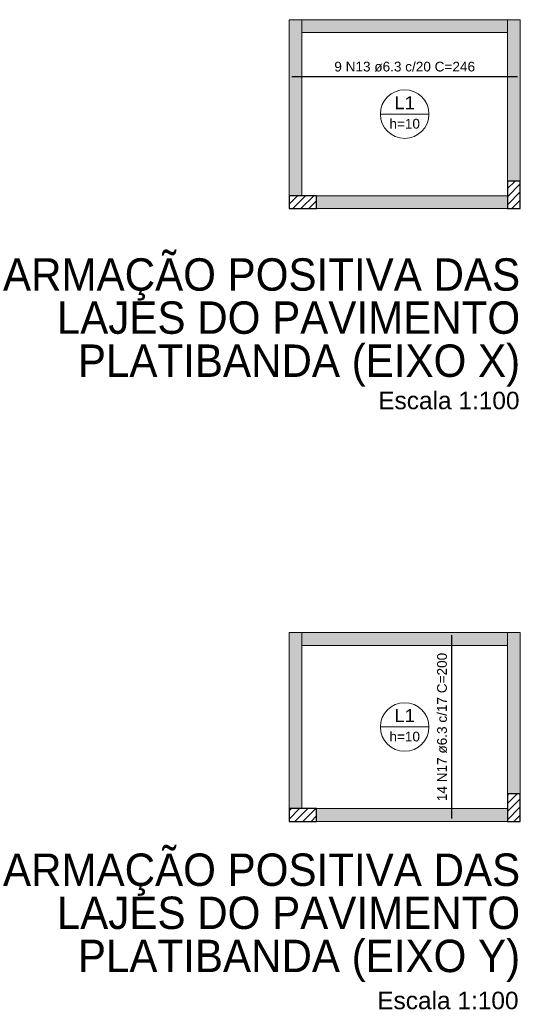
# Model space of a CAD drawing. Header units: millimetres. Extents: x 1434 to 2277, y -793 to -278.
# Tile 2 of 111: x 1484 to 1495, y -782 to -761. Entities that reach past the tile are written whole.
import ezdxf

# ---------------------------------------------------------------- set-up
doc = ezdxf.new("R2010")
doc.units = ezdxf.units.MM
for name, color, linetype, lineweight in [('Descrição da armadura', 7, 'Continuous', 5), ('DT-Armadura positiva', 2, 'Continuous', 30), ('DT-Hachura pilar em laje', 252, 'Continuous', 5), ('DT-Hachura viga em laje', 254, 'Continuous', 5), ('DT-Textos', 7, 'Continuous', 5), ('DT-Título', 250, 'Continuous', 20), ('FO-Pilares', 4, 'Continuous', 30), ('FO-Vigas', 1, 'Continuous', 20)]:
    doc.layers.add(name, color=color, linetype=linetype, lineweight=lineweight)
doc.styles.add('ARIAL', font='arial.ttf')
pattern_1 = [(45, (1457.93096, -1627.47262), (-0.088388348, 0.088388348), [])]
pattern_2 = [(45, (1422.97491, -1640.82548), (-0.088388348, 0.088388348), [])]

msp = doc.modelspace()

# ---------------------------------------------------------------- hatches: boundary and pattern name
at = {"layer": 'DT-Hachura pilar em laje', "linetype": 'Continuous'}
h = msp.add_hatch(dxfattribs=at)
h.set_pattern_fill('ANSI31', color=256, style=0)
h.set_pattern_definition(pattern_1)
h.paths.add_polyline_path([(1495.107, -764.8314), (1495.247, -764.8314), (1495.387, -764.8314), (1495.387, -764.5314), (1495.387, -764.2314), (1495.247, -764.2314), (1495.107, -764.2314), (1495.107, -764.5314)])
h = msp.add_hatch(dxfattribs=at)
h.set_pattern_fill('ANSI31', color=256, style=0)
h.set_pattern_definition(pattern_1)
h.paths.add_polyline_path([(1490.3478, -764.5514), (1490.3478, -764.6914), (1490.3478, -764.8314), (1490.6478, -764.8314), (1490.9478, -764.8314), (1490.9478, -764.6914), (1490.9478, -764.5514), (1490.6478, -764.5514)])
h = msp.add_hatch(dxfattribs=at)
h.set_pattern_fill('ANSI31', color=256, style=0)
h.set_pattern_definition(pattern_2)
h.paths.add_polyline_path([(1495.107, -778.1843), (1495.247, -778.1843), (1495.387, -778.1843), (1495.387, -777.8843), (1495.387, -777.5843), (1495.247, -777.5843), (1495.107, -777.5843), (1495.107, -777.8843)])
h = msp.add_hatch(dxfattribs=at)
h.set_pattern_fill('ANSI31', color=256, style=0)
h.set_pattern_definition(pattern_2)
h.paths.add_polyline_path([(1490.3478, -777.9043), (1490.3478, -778.0443), (1490.3478, -778.1843), (1490.6478, -778.1843), (1490.9478, -778.1843), (1490.9478, -778.0443), (1490.9478, -777.9043), (1490.6478, -777.9043)])
at = {"layer": 'DT-Hachura viga em laje', "linetype": 'Continuous'}
for points in [[(1490.628, -760.7166), (1490.628, -760.7166), (1490.348, -760.7166), (1490.348, -764.5514), (1490.628, -764.5514), (1490.628, -760.7166)], [(1495.247, -760.8566), (1495.247, -760.8566), (1495.107, -760.7166), (1490.628, -760.7166), (1490.488, -760.8566), (1490.628, -760.9966), (1495.107, -760.9966), (1495.247, -760.8566)], [(1495.387, -760.7166), (1495.387, -760.7166), (1495.107, -760.7166), (1495.107, -764.2314), (1495.3868, -764.2314), (1495.387, -760.7166)], [(1495.107, -764.5514), (1495.107, -764.5514), (1490.948, -764.5514), (1490.948, -764.8314), (1495.107, -764.8314), (1495.107, -764.5514)], [(1490.628, -774.0695), (1490.628, -774.0695), (1490.348, -774.0695), (1490.348, -777.9043), (1490.628, -777.9043), (1490.628, -774.0695)], [(1495.247, -774.2095), (1495.247, -774.2095), (1495.107, -774.0695), (1490.628, -774.0695), (1490.488, -774.2095), (1490.628, -774.3495), (1495.107, -774.3495), (1495.247, -774.2095)], [(1495.387, -774.0695), (1495.387, -774.0695), (1495.107, -774.0695), (1495.107, -777.5843), (1495.3868, -777.5843), (1495.387, -774.0695)], [(1495.107, -777.9043), (1495.107, -777.9043), (1490.948, -777.9043), (1490.948, -778.1843), (1495.107, -778.1843), (1495.107, -777.9043)]]:
    msp.add_hatch(color=256, dxfattribs=at).paths.add_polyline_path(points)

# ---------------------------------------------------------------- linework, layer by layer
at = {"layer": 'DT-Armadura positiva'}
for p, q in [((1490.4078, -761.9564), (1495.327, -761.9564)), ((1493.8976, -778.1243), (1493.8976, -774.1295))]:
    msp.add_line(p, q, dxfattribs=at)
at = {"layer": 'DT-Textos'}
for p, q in [((1492.3379, -762.774), (1493.3969, -762.774)), ((1492.3379, -776.1269), (1493.3969, -776.1269))]:
    msp.add_line(p, q, dxfattribs=at)
for centre in [(1492.8674, -762.774), (1492.8674, -776.1269)]:
    msp.add_circle(centre, 0.5295, dxfattribs=at)
at = {"layer": 'FO-Pilares'}
for points in [[(1495.107, -764.8314), (1495.247, -764.8314), (1495.387, -764.8314), (1495.387, -764.5314), (1495.387, -764.2314), (1495.247, -764.2314), (1495.107, -764.2314), (1495.107, -764.5314), (1495.107, -764.8314)], [(1490.3478, -764.5514), (1490.3478, -764.6914), (1490.3478, -764.8314), (1490.6478, -764.8314), (1490.9478, -764.8314), (1490.9478, -764.6914), (1490.9478, -764.5514), (1490.6478, -764.5514), (1490.3478, -764.5514)], [(1495.107, -778.1843), (1495.247, -778.1843), (1495.387, -778.1843), (1495.387, -777.8843), (1495.387, -777.5843), (1495.247, -777.5843), (1495.107, -777.5843), (1495.107, -777.8843), (1495.107, -778.1843)], [(1490.3478, -777.9043), (1490.3478, -778.0443), (1490.3478, -778.1843), (1490.6478, -778.1843), (1490.9478, -778.1843), (1490.9478, -778.0443), (1490.9478, -777.9043), (1490.6478, -777.9043), (1490.3478, -777.9043)]]:
    msp.add_lwpolyline(points, close=True, dxfattribs=at)
at = {"layer": 'FO-Vigas'}
for p, q in [((1490.3478, -760.7166), (1490.6278, -760.7166)), ((1490.3478, -764.5514), (1490.3478, -760.7166)), ((1490.6278, -764.5514), (1490.6278, -760.7166)), ((1490.6278, -760.7166), (1495.107, -760.7166)), ((1495.107, -760.7166), (1495.387, -760.7166)), ((1495.107, -764.2314), (1495.107, -760.7166)), ((1495.387, -764.2314), (1495.387, -760.7166)), ((1490.6278, -760.9966), (1495.107, -760.9966)), ((1490.9478, -764.5514), (1495.107, -764.5514)), ((1490.9478, -764.8314), (1495.107, -764.8314)), ((1490.3478, -774.0695), (1490.6278, -774.0695)), ((1490.3478, -777.9043), (1490.3478, -774.0695)), ((1490.6278, -777.9043), (1490.6278, -774.0695)), ((1490.6278, -774.0695), (1495.107, -774.0695)), ((1495.107, -774.0695), (1495.387, -774.0695)), ((1495.107, -777.5843), (1495.107, -774.0695)), ((1495.387, -777.5843), (1495.387, -774.0695)), ((1490.6278, -774.3495), (1495.107, -774.3495)), ((1490.9478, -777.9043), (1495.107, -777.9043)), ((1490.9478, -778.1843), (1495.107, -778.1843))]:
    msp.add_line(p, q, dxfattribs=at)

# ---------------------------------------------------------------- texts
at = {"layer": 'Descrição da armadura', "linetype": 'Continuous', "insert": (1492.8674, -761.8505), "char_height": 0.2118, "width": 6.150907, "attachment_point": 8, "line_spacing_factor": 0.798, "style": 'ARIAL'}
msp.add_mtext('9 N13 ø6.3 c/20 C=246', dxfattribs=at)
at = {"layer": 'Descrição da armadura', "linetype": 'Continuous', "insert": (1493.7917, -776.1269), "char_height": 0.2118, "width": 6.480859, "attachment_point": 8, "rotation": 90, "line_spacing_factor": 0.798, "style": 'ARIAL'}
msp.add_mtext('14 N17 ø6.3 c/17 C=200', dxfattribs=at)
at = {"layer": 'DT-Textos', "attachment_point": 8, "line_spacing_factor": 0.798, "style": 'ARIAL'}
for s, insert, char_height in [('L1', (1492.8674, -762.6681), 0.2824), ('h=10', (1492.8674, -763.0917), 0.2118), ('L1', (1492.8674, -776.021), 0.2824), ('h=10', (1492.8674, -776.4446), 0.2118)]:
    msp.add_mtext(s, dxfattribs=dict(at, insert=insert, char_height=char_height))
at = {"layer": 'DT-Título', "char_height": 0.706, "attachment_point": 9, "line_spacing_factor": 0.798, "style": 'ARIAL'}
for s, insert, width in [('ARMAÇÃO POSITIVA DAS LAJES DO PAVIMENTO PLATIBANDA (EIXO X)', (1495.387, -768.7119), 12.62848), ('ARMAÇÃO POSITIVA DAS LAJES DO PAVIMENTO PLATIBANDA (EIXO Y)', (1495.3869, -781.6804), 13.123642)]:
    msp.add_mtext(s, dxfattribs=dict(at, insert=insert, width=width))
at = {"layer": 'DT-Título', "char_height": 0.38124, "attachment_point": 9, "line_spacing_factor": 0.798, "style": 'ARIAL'}
for insert in [(1495.3698, -769.2093), (1495.3485, -782.2816)]:
    msp.add_mtext('Escala 1:100', dxfattribs=dict(at, insert=insert))

doc.saveas('drawing.dxf')
